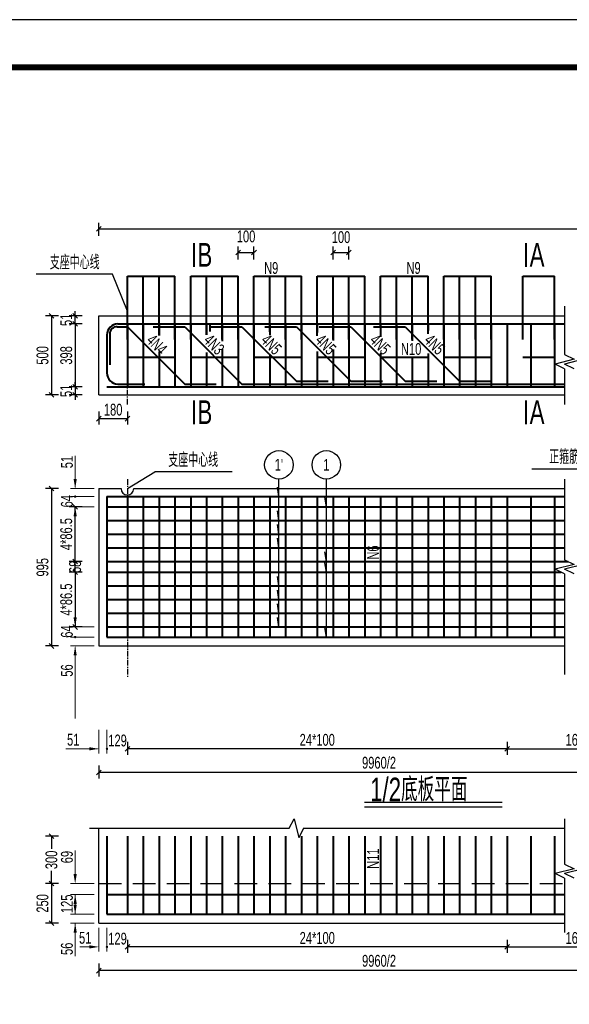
# Model space of a CAD drawing. Header units: millimetres. Extents: x -120871 to -111289, y -80062 to -71425.
# Tile 29 of 37: x -114070 to -113607, y -76767 to -75938. Entities that reach past the tile are written whole.
import ezdxf
from ezdxf.enums import TextEntityAlignment as Align

# ---------------------------------------------------------------- set-up
doc = ezdxf.new("R2010")
doc.units = ezdxf.units.MM
doc.header["$LTSCALE"] = 0.3
doc.header["$PDMODE"] = 99
doc.linetypes.add('CENTER', pattern=[50.8, 31.75, -6.35, 6.35, -6.35])
doc.linetypes.add('DASHED', pattern=[19.05, 12.7, -6.35])
doc.layers.get('0').update_dxf_attribs({"lineweight": 18})
for name, color, linetype, lineweight in [('BM1', 7, 'Continuous', 15), ('文字', 4, 'Continuous', 18), ('标注', 7, 'Continuous', 18), ('轮廓', 7, 'Continuous', 30), ('钢筋', 1, 'Continuous', 40)]:
    doc.layers.add(name, color=color, linetype=linetype, lineweight=lineweight)
for name, color, linetype in [('LOCKUP', 7, 'Continuous'), ('其它', 5, 'Continuous'), ('点划线', 7, 'CENTER'), ('虚线', 2, 'DASHED'), ('附属', 7, 'Continuous')]:
    doc.layers.add(name, color=color, linetype=linetype)
doc.styles.add('hz-e', font='hztxt_e.shx', dxfattribs={"width": 0.7, "bigfont": 'hztxt.shx'})
doc.dimstyles.new('ISO-50', dxfattribs={"dimscale": 0.625, "dimtxt": 25, "dimasz": 10, "dimexe": 12.5, "dimexo": 6.25, "dimgap": 6.25, "dimtad": 1, "dimdec": 0, "dimdsep": 46, "dimtxsty": 'hz-e', "dimblk": 'OBLIQUE', "dimcen": 2.5, "dimadec": 0, "dimazin": 0, "dimtfac": 1, "dimtdec": 0, "dimtix": 1, "dimtmove": 2, "dimatfit": 3, "dimldrblk": 'OBLIQUE', "dimfxl": 15, "dimfxlon": 1, "dimarcsym": 0})

# ---------------------------------------------------------------- blocks, each defined once
blk = doc.blocks.new('_Oblique')
at = {"color": 0, "linetype": 'ByBlock', "lineweight": -2}
blk.add_line((-0.5, -0.5), (0.5, 0.5), dxfattribs=at)
blk = doc.blocks.new('*D201')
at = {"layer": 'Defpoints', "color": 0}
for p in [(-113872.49, -76133.77), (-113885.83, -76153.77), (-113872.49, -76153.77)]:
    blk.add_point(p, dxfattribs=at)
at = {"layer": '标注', "color": 0, "lineweight": -2}
for p, q in [((-113885.83, -76139.77), (-113885.83, -76128.77)), ((-113872.49, -76139.77), (-113872.49, -76128.77)), ((-113885.83, -76133.77), (-113872.49, -76133.77))]:
    blk.add_line(p, q, dxfattribs=at)
at = {"layer": '标注', "color": 0, "lineweight": -2, "xscale": 4, "yscale": 4, "zscale": 4, "rotation": 180}
blk.add_blockref('_Oblique', (-113885.83, -76133.77), dxfattribs=at)
at = {"layer": '标注', "color": 0, "lineweight": -2, "xscale": 4, "yscale": 4, "zscale": 4}
blk.add_blockref('_Oblique', (-113872.49, -76133.77), dxfattribs=at)
at = {"layer": '标注', "color": 0, "insert": (-113879.16, -76120.25), "char_height": 10, "attachment_point": 5, "style": 'hz-e'}
blk.add_mtext('100', dxfattribs=at)
blk = doc.blocks.new('*D38')
at = {"layer": 'Defpoints', "color": 0}
for p in [(-113792.49, -76133.77), (-113805.83, -76153.77), (-113792.49, -76153.77)]:
    blk.add_point(p, dxfattribs=at)
at = {"layer": '标注', "color": 0, "lineweight": -2}
for p, q in [((-113805.83, -76139.77), (-113805.83, -76128.77)), ((-113792.49, -76139.77), (-113792.49, -76128.77)), ((-113805.83, -76133.77), (-113792.49, -76133.77))]:
    blk.add_line(p, q, dxfattribs=at)
at = {"layer": '标注', "color": 0, "lineweight": -2, "xscale": 4, "yscale": 4, "zscale": 4, "rotation": 180}
blk.add_blockref('_Oblique', (-113805.83, -76133.77), dxfattribs=at)
at = {"layer": '标注', "color": 0, "lineweight": -2, "xscale": 4, "yscale": 4, "zscale": 4}
blk.add_blockref('_Oblique', (-113792.49, -76133.77), dxfattribs=at)
at = {"layer": '标注', "color": 0, "insert": (-113799.16, -76120.84), "char_height": 10, "attachment_point": 5, "style": 'hz-e'}
blk.add_mtext('100', dxfattribs=at)
blk = doc.blocks.new('*D45')
at = {"layer": 'Defpoints', "color": 0}
for p in [(-114003.16, -76332.68), (-114043.16, -76465.35), (-114003.16, -76465.35)]:
    blk.add_point(p, dxfattribs=at)
at = {"layer": '标注', "color": 0, "lineweight": -2}
for p, q in [((-114037.16, -76332.68), (-114048.16, -76332.68)), ((-114043.16, -76332.68), (-114043.16, -76465.35)), ((-114037.16, -76465.35), (-114048.16, -76465.35))]:
    blk.add_line(p, q, dxfattribs=at)
at = {"layer": '标注', "color": 0, "lineweight": -2, "xscale": 4, "yscale": 4, "zscale": 4}
for p, rotation in [((-114043.16, -76332.68), 90), ((-114043.16, -76465.35), 270)]:
    blk.add_blockref('_Oblique', p, dxfattribs=dict(at, rotation=rotation))
at = {"layer": '标注', "color": 0, "insert": (-114050.66, -76399.02), "char_height": 10, "attachment_point": 5, "rotation": 90, "style": 'hz-e'}
blk.add_mtext('995', dxfattribs=at)
blk = doc.blocks.new('*D46')
at = {"layer": 'Defpoints', "color": 0}
for p in [(-114023.16, -76348.02), (-114003.16, -76348.02), (-114003.16, -76394.15)]:
    blk.add_point(p, dxfattribs=at)
at = {"layer": '标注', "color": 0, "lineweight": -2}
for p, q in [((-114017.16, -76348.02), (-114028.16, -76348.02)), ((-114023.16, -76394.15), (-114023.16, -76348.02)), ((-114017.16, -76394.15), (-114028.16, -76394.15))]:
    blk.add_line(p, q, dxfattribs=at)
at = {"layer": '标注', "color": 0, "lineweight": -2, "xscale": 4, "yscale": 4, "zscale": 4}
for p, rotation in [((-114023.16, -76348.02), 90), ((-114023.16, -76394.15), 270)]:
    blk.add_blockref('_Oblique', p, dxfattribs=dict(at, rotation=rotation))
at = {"layer": '标注', "color": 0, "insert": (-114030.66, -76371.08), "char_height": 10, "attachment_point": 5, "rotation": 90, "style": 'hz-e'}
blk.add_mtext('4*86.5', dxfattribs=at)
blk = doc.blocks.new('*D47')
at = {"layer": 'Defpoints', "color": 0}
for p in [(-114023.16, -76394.15), (-114003.16, -76394.15), (-114003.16, -76403.22)]:
    blk.add_point(p, dxfattribs=at)
at = {"layer": '标注', "color": 0, "lineweight": -2}
for p, q in [((-114017.16, -76394.15), (-114028.16, -76394.15)), ((-114023.16, -76403.22), (-114023.16, -76394.15)), ((-114017.16, -76403.22), (-114028.16, -76403.22))]:
    blk.add_line(p, q, dxfattribs=at)
at = {"layer": '标注', "color": 0, "lineweight": -2, "xscale": 4, "yscale": 4, "zscale": 4}
for p, rotation in [((-114023.16, -76394.15), 90), ((-114023.16, -76403.22), 270)]:
    blk.add_blockref('_Oblique', p, dxfattribs=dict(at, rotation=rotation))
at = {"layer": '标注', "color": 0, "insert": (-114023.16, -76398.68), "char_height": 10, "attachment_point": 5, "rotation": 90, "style": 'hz-e'}
blk.add_mtext('68', dxfattribs=at)
blk = doc.blocks.new('*D48')
at = {"layer": 'Defpoints', "color": 0}
for p in [(-114003.16, -76403.22), (-114023.16, -76449.35), (-114003.16, -76449.35)]:
    blk.add_point(p, dxfattribs=at)
at = {"layer": '标注', "color": 0, "lineweight": -2}
for p, q in [((-114017.16, -76403.22), (-114028.16, -76403.22)), ((-114023.16, -76403.22), (-114023.16, -76449.35)), ((-114017.16, -76449.35), (-114028.16, -76449.35))]:
    blk.add_line(p, q, dxfattribs=at)
at = {"layer": '标注', "color": 0, "lineweight": -2, "xscale": 4, "yscale": 4, "zscale": 4}
for p, rotation in [((-114023.16, -76403.22), 90), ((-114023.16, -76449.35), 270)]:
    blk.add_blockref('_Oblique', p, dxfattribs=dict(at, rotation=rotation))
at = {"layer": '标注', "color": 0, "insert": (-114030.66, -76426.28), "char_height": 10, "attachment_point": 5, "rotation": 90, "style": 'hz-e'}
blk.add_mtext('4*86.5', dxfattribs=at)
blk = doc.blocks.new('*D49')
at = {"layer": 'Defpoints', "color": 0}
for p in [(-113659.16, -76532.02), (-113531.03, -76532.02), (-113531.03, -76552.02)]:
    blk.add_point(p, dxfattribs=at)
at = {"layer": '标注', "color": 0, "lineweight": -2}
for p, q in [((-113659.16, -76546.02), (-113659.16, -76557.02)), ((-113659.16, -76552.02), (-113531.03, -76552.02)), ((-113531.03, -76546.02), (-113531.03, -76557.02))]:
    blk.add_line(p, q, dxfattribs=at)
at = {"layer": '标注', "color": 0, "lineweight": -2, "xscale": 4, "yscale": 4, "zscale": 4, "rotation": 180}
blk.add_blockref('_Oblique', (-113659.16, -76552.02), dxfattribs=at)
at = {"layer": '标注', "color": 0, "lineweight": -2, "xscale": 4, "yscale": 4, "zscale": 4}
blk.add_blockref('_Oblique', (-113531.03, -76552.02), dxfattribs=at)
at = {"layer": '标注', "color": 0, "insert": (-113595.1, -76544.52), "char_height": 10, "attachment_point": 5, "style": 'hz-e'}
blk.add_mtext('16*150', dxfattribs=at)
blk = doc.blocks.new('*D50')
at = {"layer": 'Defpoints', "color": 0}
for p in [(-114003.16, -76532.02), (-113531.03, -76532.02), (-114003.16, -76572.02)]:
    blk.add_point(p, dxfattribs=at)
at = {"layer": '标注', "color": 0, "lineweight": -2}
for p, q in [((-114003.16, -76566.02), (-114003.16, -76577.02)), ((-113531.03, -76566.02), (-113531.03, -76577.02)), ((-113531.03, -76572.02), (-114003.16, -76572.02))]:
    blk.add_line(p, q, dxfattribs=at)
at = {"layer": '标注', "color": 0, "lineweight": -2, "xscale": 4, "yscale": 4, "zscale": 4, "rotation": 180}
blk.add_blockref('_Oblique', (-114003.16, -76572.02), dxfattribs=at)
at = {"layer": '标注', "color": 0, "lineweight": -2, "xscale": 4, "yscale": 4, "zscale": 4}
blk.add_blockref('_Oblique', (-113531.03, -76572.02), dxfattribs=at)
at = {"layer": '标注', "color": 0, "insert": (-113767.1, -76563.8), "char_height": 10, "attachment_point": 5, "style": 'hz-e'}
blk.add_mtext('9960/2', dxfattribs=at)
blk = doc.blocks.new('*D51')
at = {"layer": 'Defpoints', "color": 0}
for p in [(-113979.16, -76532.02), (-113659.16, -76532.02), (-113979.16, -76552.02)]:
    blk.add_point(p, dxfattribs=at)
at = {"layer": '标注', "color": 0, "lineweight": -2}
for p, q in [((-113979.16, -76546.02), (-113979.16, -76557.02)), ((-113659.16, -76552.02), (-113979.16, -76552.02)), ((-113659.16, -76546.02), (-113659.16, -76557.02))]:
    blk.add_line(p, q, dxfattribs=at)
at = {"layer": '标注', "color": 0, "lineweight": -2, "xscale": 4, "yscale": 4, "zscale": 4, "rotation": 180}
blk.add_blockref('_Oblique', (-113979.16, -76552.02), dxfattribs=at)
at = {"layer": '标注', "color": 0, "lineweight": -2, "xscale": 4, "yscale": 4, "zscale": 4}
blk.add_blockref('_Oblique', (-113659.16, -76552.02), dxfattribs=at)
at = {"layer": '标注', "color": 0, "insert": (-113819.16, -76544.52), "char_height": 10, "attachment_point": 5, "style": 'hz-e'}
blk.add_mtext('24*100', dxfattribs=at)
blk = doc.blocks.new('*D52')
at = {"layer": 'Defpoints', "color": 0}
for p in [(-114003.16, -76253.77), (-113979.16, -76253.77), (-113979.16, -76273.77)]:
    blk.add_point(p, dxfattribs=at)
at = {"layer": '标注', "color": 0, "lineweight": -2}
for p, q in [((-114003.16, -76267.77), (-114003.16, -76278.77)), ((-113979.16, -76267.77), (-113979.16, -76278.77)), ((-114003.16, -76273.77), (-113979.16, -76273.77))]:
    blk.add_line(p, q, dxfattribs=at)
at = {"layer": '标注', "color": 0, "lineweight": -2, "xscale": 4, "yscale": 4, "zscale": 4, "rotation": 180}
blk.add_blockref('_Oblique', (-114003.16, -76273.77), dxfattribs=at)
at = {"layer": '标注', "color": 0, "lineweight": -2, "xscale": 4, "yscale": 4, "zscale": 4}
blk.add_blockref('_Oblique', (-113979.16, -76273.77), dxfattribs=at)
at = {"layer": '标注', "color": 0, "insert": (-113991.16, -76266.27), "char_height": 10, "attachment_point": 5, "style": 'hz-e'}
blk.add_mtext('180', dxfattribs=at)
blk = doc.blocks.new('*D53')
at = {"layer": 'Defpoints', "color": 0}
for p in [(-113058.91, -76113.77), (-114003.16, -76133.77), (-113058.91, -76133.77)]:
    blk.add_point(p, dxfattribs=at)
at = {"layer": '标注', "color": 0, "lineweight": -2}
for p, q in [((-114003.16, -76119.77), (-114003.16, -76108.77)), ((-113058.91, -76119.77), (-113058.91, -76108.77)), ((-114003.16, -76113.77), (-113058.91, -76113.77))]:
    blk.add_line(p, q, dxfattribs=at)
at = {"layer": '标注', "color": 0, "lineweight": -2, "xscale": 4, "yscale": 4, "zscale": 4, "rotation": 180}
blk.add_blockref('_Oblique', (-114003.16, -76113.77), dxfattribs=at)
at = {"layer": '标注', "color": 0, "lineweight": -2, "xscale": 4, "yscale": 4, "zscale": 4}
blk.add_blockref('_Oblique', (-113058.91, -76113.77), dxfattribs=at)
at = {"layer": '标注', "color": 0, "insert": (-113531.03, -76106.27), "char_height": 10, "attachment_point": 5, "style": 'hz-e'}
blk.add_mtext('9960', dxfattribs=at)
blk = doc.blocks.new('*D54')
at = {"layer": 'Defpoints', "color": 0}
for p in [(-114003.16, -76246.97), (-114023.16, -76253.77), (-114003.16, -76253.77)]:
    blk.add_point(p, dxfattribs=at)
at = {"layer": '标注', "color": 0, "lineweight": -2}
for p, q in [((-114023.16, -76246.97), (-114023.16, -76242.97)), ((-114017.16, -76246.97), (-114028.16, -76246.97)), ((-114023.16, -76246.97), (-114023.16, -76253.77)), ((-114017.16, -76253.77), (-114028.16, -76253.77)), ((-114023.16, -76253.77), (-114023.16, -76257.77))]:
    blk.add_line(p, q, dxfattribs=at)
at = {"layer": '标注', "color": 0, "lineweight": -2, "xscale": 4, "yscale": 4, "zscale": 4}
for p, rotation in [((-114023.16, -76246.97), 270), ((-114023.16, -76253.77), 90)]:
    blk.add_blockref('_Oblique', p, dxfattribs=dict(at, rotation=rotation))
at = {"layer": '标注', "color": 0, "insert": (-114030.66, -76250.37), "char_height": 10, "attachment_point": 5, "rotation": 90, "style": 'hz-e'}
blk.add_mtext('51', dxfattribs=at)
blk = doc.blocks.new('*D55')
at = {"layer": 'Defpoints', "color": 0}
for p in [(-114003.16, -76193.9), (-114023.16, -76246.97), (-114003.16, -76246.97)]:
    blk.add_point(p, dxfattribs=at)
at = {"layer": '标注', "color": 0, "lineweight": -2}
for p, q in [((-114017.16, -76193.9), (-114028.16, -76193.9)), ((-114023.16, -76193.9), (-114023.16, -76246.97)), ((-114017.16, -76246.97), (-114028.16, -76246.97))]:
    blk.add_line(p, q, dxfattribs=at)
at = {"layer": '标注', "color": 0, "lineweight": -2, "xscale": 4, "yscale": 4, "zscale": 4}
for p, rotation in [((-114023.16, -76193.9), 90), ((-114023.16, -76246.97), 270)]:
    blk.add_blockref('_Oblique', p, dxfattribs=dict(at, rotation=rotation))
at = {"layer": '标注', "color": 0, "insert": (-114030.66, -76220.44), "char_height": 10, "attachment_point": 5, "rotation": 90, "style": 'hz-e'}
blk.add_mtext('398', dxfattribs=at)
blk = doc.blocks.new('*D56')
at = {"layer": 'Defpoints', "color": 0}
for p in [(-114023.16, -76187.1), (-114003.16, -76187.1), (-114003.16, -76193.9)]:
    blk.add_point(p, dxfattribs=at)
at = {"layer": '标注', "color": 0, "lineweight": -2}
for p, q in [((-114023.16, -76187.1), (-114023.16, -76183.1)), ((-114017.16, -76187.1), (-114028.16, -76187.1)), ((-114017.16, -76193.9), (-114028.16, -76193.9)), ((-114023.16, -76193.9), (-114023.16, -76187.1)), ((-114023.16, -76193.9), (-114023.16, -76197.9))]:
    blk.add_line(p, q, dxfattribs=at)
at = {"layer": '标注', "color": 0, "lineweight": -2, "xscale": 4, "yscale": 4, "zscale": 4}
for p, rotation in [((-114023.16, -76187.1), 270), ((-114023.16, -76193.9), 90)]:
    blk.add_blockref('_Oblique', p, dxfattribs=dict(at, rotation=rotation))
at = {"layer": '标注', "color": 0, "insert": (-114030.66, -76190.5), "char_height": 10, "attachment_point": 5, "rotation": 90, "style": 'hz-e'}
blk.add_mtext('51', dxfattribs=at)
blk = doc.blocks.new('*D57')
at = {"layer": 'Defpoints', "color": 0}
for p in [(-114003.16, -76187.1), (-114043.16, -76253.77), (-114003.16, -76253.77)]:
    blk.add_point(p, dxfattribs=at)
at = {"layer": '标注', "color": 0, "lineweight": -2}
for p, q in [((-114037.16, -76187.1), (-114048.16, -76187.1)), ((-114043.16, -76187.1), (-114043.16, -76253.77)), ((-114037.16, -76253.77), (-114048.16, -76253.77))]:
    blk.add_line(p, q, dxfattribs=at)
at = {"layer": '标注', "color": 0, "lineweight": -2, "xscale": 4, "yscale": 4, "zscale": 4}
for p, rotation in [((-114043.16, -76187.1), 90), ((-114043.16, -76253.77), 270)]:
    blk.add_blockref('_Oblique', p, dxfattribs=dict(at, rotation=rotation))
at = {"layer": '标注', "color": 0, "insert": (-114050.66, -76220.44), "char_height": 10, "attachment_point": 5, "rotation": 90, "style": 'hz-e'}
blk.add_mtext('500', dxfattribs=at)
blk = doc.blocks.new('*D62')
at = {"layer": 'Defpoints', "color": 0}
for p in [(-114003.16, -76665.64), (-114043.16, -76698.98), (-114003.16, -76698.98)]:
    blk.add_point(p, dxfattribs=at)
at = {"layer": '标注', "color": 0, "lineweight": -2}
for p, q in [((-114037.16, -76665.64), (-114048.16, -76665.64)), ((-114043.16, -76665.64), (-114043.16, -76698.98)), ((-114037.16, -76698.98), (-114048.16, -76698.98))]:
    blk.add_line(p, q, dxfattribs=at)
at = {"layer": '标注', "color": 0, "lineweight": -2, "xscale": 4, "yscale": 4, "zscale": 4}
for p, rotation in [((-114043.16, -76665.64), 90), ((-114043.16, -76698.98), 270)]:
    blk.add_blockref('_Oblique', p, dxfattribs=dict(at, rotation=rotation))
at = {"layer": '标注', "color": 0, "insert": (-114050.66, -76682.31), "char_height": 10, "attachment_point": 5, "rotation": 90, "style": 'hz-e'}
blk.add_mtext('250', dxfattribs=at)
blk = doc.blocks.new('*D63')
at = {"layer": 'Defpoints', "color": 0}
for p in [(-114023.16, -76625.64), (-114043.16, -76665.64), (-114023.16, -76665.64)]:
    blk.add_point(p, dxfattribs=at)
at = {"layer": '标注', "color": 0, "lineweight": -2}
for p, q in [((-114037.16, -76625.64), (-114048.16, -76625.64)), ((-114043.16, -76625.64), (-114043.16, -76636.39)), ((-114043.16, -76665.64), (-114043.16, -76654.89)), ((-114037.16, -76665.64), (-114048.16, -76665.64))]:
    blk.add_line(p, q, dxfattribs=at)
at = {"layer": '标注', "color": 0, "lineweight": -2, "xscale": 4, "yscale": 4, "zscale": 4}
for p, rotation in [((-114043.16, -76625.64), 90), ((-114043.16, -76665.64), 270)]:
    blk.add_blockref('_Oblique', p, dxfattribs=dict(at, rotation=rotation))
at = {"layer": '标注', "color": 0, "insert": (-114043.16, -76645.64), "char_height": 10, "attachment_point": 5, "rotation": 90, "style": 'hz-e'}
blk.add_mtext('300', dxfattribs=at)
blk = doc.blocks.new('*D66')
at = {"layer": 'Defpoints', "color": 0}
for p in [(-113659.16, -76698.98), (-113531.03, -76698.98), (-113531.03, -76718.98)]:
    blk.add_point(p, dxfattribs=at)
at = {"layer": '标注', "color": 0, "lineweight": -2}
for p, q in [((-113659.16, -76712.98), (-113659.16, -76723.98)), ((-113531.03, -76712.98), (-113531.03, -76723.98)), ((-113659.16, -76718.98), (-113531.03, -76718.98))]:
    blk.add_line(p, q, dxfattribs=at)
at = {"layer": '标注', "color": 0, "lineweight": -2, "xscale": 4, "yscale": 4, "zscale": 4, "rotation": 180}
blk.add_blockref('_Oblique', (-113659.16, -76718.98), dxfattribs=at)
at = {"layer": '标注', "color": 0, "lineweight": -2, "xscale": 4, "yscale": 4, "zscale": 4}
blk.add_blockref('_Oblique', (-113531.03, -76718.98), dxfattribs=at)
at = {"layer": '标注', "color": 0, "insert": (-113595.1, -76711.48), "char_height": 10, "attachment_point": 5, "style": 'hz-e'}
blk.add_mtext('16*150', dxfattribs=at)
blk = doc.blocks.new('*D67')
at = {"layer": 'Defpoints', "color": 0}
for p in [(-113979.16, -76698.98), (-113659.16, -76698.98), (-113979.16, -76718.98)]:
    blk.add_point(p, dxfattribs=at)
at = {"layer": '标注', "color": 0, "lineweight": -2}
for p, q in [((-113979.16, -76712.98), (-113979.16, -76723.98)), ((-113659.16, -76712.98), (-113659.16, -76723.98)), ((-113659.16, -76718.98), (-113979.16, -76718.98))]:
    blk.add_line(p, q, dxfattribs=at)
at = {"layer": '标注', "color": 0, "lineweight": -2, "xscale": 4, "yscale": 4, "zscale": 4, "rotation": 180}
blk.add_blockref('_Oblique', (-113979.16, -76718.98), dxfattribs=at)
at = {"layer": '标注', "color": 0, "lineweight": -2, "xscale": 4, "yscale": 4, "zscale": 4}
blk.add_blockref('_Oblique', (-113659.16, -76718.98), dxfattribs=at)
at = {"layer": '标注', "color": 0, "insert": (-113819.16, -76711.48), "char_height": 10, "attachment_point": 5, "style": 'hz-e'}
blk.add_mtext('24*100', dxfattribs=at)
blk = doc.blocks.new('*D113')
at = {"layer": 'Defpoints', "color": 0}
for p in [(-114003.16, -76698.98), (-113531.03, -76698.98), (-114003.16, -76738.98)]:
    blk.add_point(p, dxfattribs=at)
at = {"layer": '标注', "color": 0, "lineweight": -2}
for p, q in [((-114003.16, -76732.98), (-114003.16, -76743.98)), ((-113531.03, -76732.98), (-113531.03, -76743.98)), ((-113531.03, -76738.98), (-114003.16, -76738.98))]:
    blk.add_line(p, q, dxfattribs=at)
at = {"layer": '标注', "color": 0, "lineweight": -2, "xscale": 4, "yscale": 4, "zscale": 4, "rotation": 180}
blk.add_blockref('_Oblique', (-114003.16, -76738.98), dxfattribs=at)
at = {"layer": '标注', "color": 0, "lineweight": -2, "xscale": 4, "yscale": 4, "zscale": 4}
blk.add_blockref('_Oblique', (-113531.03, -76738.98), dxfattribs=at)
at = {"layer": '标注', "color": 0, "insert": (-113767.1, -76730.76), "char_height": 10, "attachment_point": 5, "style": 'hz-e'}
blk.add_mtext('9960/2', dxfattribs=at)

msp = doc.modelspace()

# ---------------------------------------------------------------- linework, layer by layer
at = {"layer": 'BM1', "color": 0, "linetype": 'Continuous', "const_width": 4.999}
msp.add_lwpolyline([(-114239.913, -77412.68), (-114239.913, -75977.676), (-112227.419, -75977.676), (-112227.419, -77412.68)], close=True, dxfattribs=at)
at = {"layer": 'LOCKUP'}
msp.add_line((-112202.421, -75937.525), (-114323.835, -75937.525), dxfattribs=at)
at = {"layer": '其它', "color": 5, "ltscale": 0.5}
msp.add_line((-113779.3, -76596.992), (-113663.408, -76596.992), dxfattribs=at)
at = {"layer": '标注', "ltscale": 0.5}
for p, q in [((-114023.16, -76324.683), (-114023.16, -76305.002)), ((-114023.16, -76331.483), (-114023.16, -76323.483)), ((-114007.16, -76332.683), (-114027.16, -76332.683)), ((-114007.16, -76339.483), (-114027.16, -76339.483)), ((-114007.16, -76339.483), (-114027.16, -76339.483)), ((-114007.16, -76348.016), (-114027.16, -76348.016)), ((-114023.16, -76356.016), (-114023.16, -76364.016)), ((-114023.16, -76441.349), (-114023.16, -76433.349)), ((-114007.16, -76449.349), (-114027.16, -76449.349)), ((-114007.16, -76457.883), (-114027.16, -76457.883)), ((-114007.16, -76457.883), (-114027.16, -76457.883)), ((-114007.16, -76465.349), (-114027.16, -76465.349)), ((-114023.16, -76466.549), (-114023.16, -76474.549)), ((-114023.16, -76473.349), (-114023.16, -76526.364)), ((-114003.16, -76536.016), (-114003.16, -76556.016)), ((-113996.36, -76536.016), (-113996.36, -76556.016)), ((-113996.36, -76536.016), (-113996.36, -76556.016)), ((-114011.16, -76552.016), (-114031.125, -76552.016)), ((-114004.36, -76552.016), (-114012.36, -76552.016)), ((-113968.374, -76552.016), (-113948.428, -76552.016)), ((-114023.16, -76657.643), (-114023.16, -76637.659)), ((-114007.16, -76665.643), (-114027.16, -76665.643)), ((-114007.16, -76674.843), (-114027.16, -76674.843)), ((-114007.16, -76674.843), (-114027.16, -76674.843)), ((-114023.16, -76683.509), (-114023.16, -76675.509)), ((-114023.16, -76682.843), (-114023.16, -76690.843)), ((-114007.16, -76691.509), (-114027.16, -76691.509)), ((-114007.16, -76691.509), (-114027.16, -76691.509)), ((-114007.16, -76698.976), (-114027.16, -76698.976)), ((-114023.16, -76699.509), (-114023.16, -76707.509)), ((-114023.16, -76706.976), (-114023.16, -76726.922)), ((-114003.16, -76702.976), (-114003.16, -76722.976)), ((-113996.36, -76702.976), (-113996.36, -76722.976)), ((-113996.36, -76702.976), (-113996.36, -76722.976)), ((-114011.16, -76718.976), (-114019.16, -76718.976))]:
    msp.add_line(p, q, dxfattribs=at)
at = {"layer": '标注', "const_width": 1}
for points in [[(-114023.66, -76339.483, 1), (-114022.66, -76339.483, 1)], [(-114023.66, -76457.883, 1), (-114022.66, -76457.883, 1)], [(-113996.86, -76552.016, 1), (-113995.86, -76552.016, 1)], [(-113996.86, -76718.976, 1), (-113995.86, -76718.976, 1)]]:
    msp.add_lwpolyline(points, format="xyb", close=True, dxfattribs=at)
at = {"layer": '标注'}
for points in [[(-114024.494, -76324.683), (-114021.827, -76324.683), (-114023.16, -76332.683)], [(-114024.494, -76356.016), (-114021.827, -76356.016), (-114023.16, -76348.016)], [(-114024.494, -76441.349), (-114021.827, -76441.349), (-114023.16, -76449.349)], [(-114024.494, -76473.349), (-114021.827, -76473.349), (-114023.16, -76465.349)], [(-114011.16, -76550.683), (-114011.16, -76553.349), (-114003.16, -76552.016)], [(-114024.494, -76657.643), (-114021.827, -76657.643), (-114023.16, -76665.643)], [(-114024.494, -76682.843), (-114021.827, -76682.843), (-114023.16, -76674.843)], [(-114024.494, -76683.509), (-114021.827, -76683.509), (-114023.16, -76691.509)], [(-114024.494, -76706.976), (-114021.827, -76706.976), (-114023.16, -76698.976)], [(-114011.16, -76717.643), (-114011.16, -76720.309), (-114003.16, -76718.976)]]:
    msp.add_solid(points, dxfattribs=at)
at = {"layer": '点划线', "linetype": 'CENTER', "ltscale": 0.5}
for p, q in [((-113979.16, -76261.768), (-113979.16, -76189.768)), ((-113979.16, -76324.683), (-113979.16, -76491.56))]:
    msp.add_line(p, q, dxfattribs=at)
at = {"layer": '虚线', "ltscale": 5}
msp.add_line((-114003.16, -76665.643), (-113610.767, -76665.643), dxfattribs=at)
at = {"layer": '轮廓', "ltscale": 0.5}
for p, q in [((-113610.767, -76179.102), (-113610.767, -76219.768)), ((-114003.16, -76253.768), (-114003.16, -76187.102)), ((-114003.16, -76187.102), (-113610.767, -76187.102)), ((-113610.767, -76219.768), (-113602.767, -76223.768)), ((-113602.767, -76223.768), (-113618.767, -76227.768)), ((-113610.767, -76231.768), (-113618.767, -76227.768)), ((-113594.767, -76223.768), (-113610.767, -76227.768)), ((-113602.767, -76231.768), (-113610.767, -76227.768)), ((-113610.767, -76231.768), (-113610.767, -76261.768)), ((-114003.16, -76253.768), (-113610.767, -76253.768)), ((-113610.767, -76324.683), (-113610.767, -76392.683)), ((-114003.16, -76332.683), (-113984.494, -76332.683)), ((-114003.16, -76332.683), (-114003.16, -76465.349)), ((-113973.827, -76332.683), (-113610.767, -76332.683)), ((-113610.767, -76392.683), (-113602.767, -76396.683)), ((-113602.767, -76396.683), (-113618.767, -76400.683)), ((-113610.767, -76404.683), (-113618.767, -76400.683)), ((-113594.767, -76396.683), (-113610.767, -76400.683)), ((-113602.767, -76404.683), (-113610.767, -76400.683)), ((-113610.767, -76404.683), (-113610.767, -76489.349)), ((-114003.16, -76465.349), (-113610.767, -76465.349)), ((-113842.72, -76618.976), (-113838.72, -76610.976)), ((-113838.72, -76610.976), (-113834.72, -76626.976)), ((-113610.767, -76610.976), (-113610.767, -76649.128)), ((-114011.16, -76618.976), (-113842.72, -76618.976)), ((-114003.16, -76698.976), (-114003.16, -76618.976)), ((-113830.72, -76618.976), (-113834.72, -76626.976)), ((-113830.72, -76618.976), (-113610.767, -76618.976)), ((-113610.767, -76649.128), (-113602.767, -76653.128)), ((-113602.767, -76653.128), (-113618.767, -76657.128)), ((-113610.767, -76661.128), (-113618.767, -76657.128)), ((-113594.767, -76653.128), (-113610.767, -76657.128)), ((-113602.767, -76661.128), (-113610.767, -76657.128)), ((-113610.767, -76661.128), (-113610.767, -76706.976)), ((-114003.16, -76698.976), (-113610.767, -76698.976))]:
    msp.add_line(p, q, dxfattribs=at)
msp.add_arc((-113979.16, -76332.683), 5.333, 180, 0, dxfattribs=at)
at = {"layer": '钢筋', "ltscale": 0.5}
for p, q in [((-113923.229, -76125.79), (-113923.229, -76145.79)), ((-113643.298, -76125.79), (-113643.298, -76145.79)), ((-113979.16, -76207.102), (-113979.16, -76153.768)), ((-113979.16, -76153.768), (-113952.494, -76153.768)), ((-113965.827, -76153.768), (-113939.16, -76153.768)), ((-113965.827, -76207.102), (-113965.827, -76153.768)), ((-113952.494, -76203.572), (-113952.494, -76153.768)), ((-113939.16, -76207.102), (-113939.16, -76153.768)), ((-113925.827, -76207.102), (-113925.827, -76153.768)), ((-113925.827, -76153.768), (-113899.16, -76153.768)), ((-113912.494, -76203.12), (-113912.494, -76153.768)), ((-113912.494, -76153.768), (-113885.827, -76153.768)), ((-113899.16, -76207.102), (-113899.16, -76153.768)), ((-113885.827, -76207.102), (-113885.827, -76153.768)), ((-113872.494, -76207.102), (-113872.494, -76153.768)), ((-113872.494, -76153.768), (-113845.827, -76153.768)), ((-113859.16, -76200.505), (-113859.16, -76153.768)), ((-113859.16, -76153.768), (-113832.494, -76153.768)), ((-113845.827, -76207.102), (-113845.827, -76153.768)), ((-113832.494, -76207.102), (-113832.494, -76153.768)), ((-113819.16, -76153.768), (-113792.494, -76153.768)), ((-113819.16, -76203.997), (-113819.16, -76153.768)), ((-113805.827, -76207.102), (-113805.827, -76153.768)), ((-113805.827, -76153.768), (-113779.16, -76153.768)), ((-113792.494, -76207.102), (-113792.494, -76153.768)), ((-113779.16, -76207.102), (-113779.16, -76153.768)), ((-113765.827, -76153.768), (-113725.827, -76153.768)), ((-113765.827, -76196.53), (-113765.827, -76153.768)), ((-113752.494, -76207.102), (-113752.494, -76153.768)), ((-113739.16, -76207.102), (-113739.16, -76153.768)), ((-113725.827, -76202.397), (-113725.827, -76153.768)), ((-113712.494, -76153.768), (-113672.494, -76153.768)), ((-113712.494, -76207.102), (-113712.494, -76153.768)), ((-113699.16, -76207.102), (-113699.16, -76153.768)), ((-113685.827, -76207.102), (-113685.827, -76153.768)), ((-113672.494, -76207.102), (-113672.494, -76153.768)), ((-113645.827, -76153.768), (-113619.16, -76153.768)), ((-113645.827, -76207.102), (-113645.827, -76153.768)), ((-113619.16, -76207.102), (-113619.16, -76153.768)), ((-113987.16, -76193.902), (-113610.767, -76193.902)), ((-113979.16, -76193.902), (-113979.16, -76246.968)), ((-113965.827, -76193.902), (-113965.827, -76246.968)), ((-113952.494, -76193.902), (-113952.494, -76203.705)), ((-113952.494, -76193.902), (-113952.494, -76203.705)), ((-113939.16, -76193.902), (-113939.16, -76246.968)), ((-113925.827, -76193.902), (-113925.827, -76246.968)), ((-113912.494, -76193.902), (-113912.494, -76203.12)), ((-113909.707, -76193.902), (-113909.707, -76200.334)), ((-113899.16, -76193.902), (-113899.16, -76208.389)), ((-113885.827, -76193.902), (-113885.827, -76246.968)), ((-113872.494, -76193.902), (-113872.494, -76246.968)), ((-113859.16, -76193.902), (-113859.16, -76203.292)), ((-113845.827, -76193.902), (-113845.827, -76246.968)), ((-113832.494, -76193.902), (-113832.494, -76207.235)), ((-113832.494, -76193.902), (-113832.494, -76246.968)), ((-113819.16, -76193.902), (-113819.16, -76201.21)), ((-113805.827, -76193.902), (-113805.827, -76207.972)), ((-113792.494, -76193.902), (-113792.494, -76246.968)), ((-113779.16, -76193.902), (-113779.16, -76246.968)), ((-113765.827, -76193.902), (-113765.827, -76204.892)), ((-113752.494, -76193.902), (-113752.494, -76246.968)), ((-113739.16, -76193.902), (-113739.16, -76208.143)), ((-113725.827, -76193.902), (-113725.827, -76199.61)), ((-113712.494, -76193.902), (-113712.494, -76246.968)), ((-113699.16, -76193.902), (-113699.16, -76246.968)), ((-113685.827, -76193.902), (-113685.827, -76246.968)), ((-113672.494, -76193.902), (-113672.494, -76246.968)), ((-113659.16, -76193.902), (-113659.16, -76246.968)), ((-113639.16, -76193.902), (-113639.16, -76246.968)), ((-113619.16, -76193.902), (-113619.16, -76246.968)), ((-113996.494, -76203.235), (-113996.494, -76235.235)), ((-113994.094, -76202.702), (-113994.094, -76228.302)), ((-113987.694, -76196.302), (-113979.16, -76196.302)), ((-113979.16, -76196.302), (-113930.894, -76244.568)), ((-113957.56, -76196.302), (-113930.894, -76196.302)), ((-113930.894, -76196.302), (-113882.627, -76244.568)), ((-113909.294, -76196.302), (-113882.627, -76196.302)), ((-113882.627, -76196.302), (-113836.76, -76242.168)), ((-113863.427, -76196.302), (-113836.76, -76196.302)), ((-113836.76, -76196.302), (-113790.894, -76242.168)), ((-113817.56, -76196.302), (-113790.894, -76196.302)), ((-113790.894, -76196.302), (-113745.027, -76242.168)), ((-113771.694, -76196.302), (-113745.027, -76196.302)), ((-113745.027, -76196.302), (-113699.16, -76242.168)), ((-113952.494, -76217.152), (-113952.494, -76246.968)), ((-113912.494, -76218.024), (-113912.494, -76246.968)), ((-113899.16, -76215.082), (-113899.16, -76246.968)), ((-113859.16, -76220.165), (-113859.16, -76246.968)), ((-113819.16, -76217.147), (-113819.16, -76246.968)), ((-113805.827, -76215.485), (-113805.827, -76246.968)), ((-113765.827, -76218.565), (-113765.827, -76246.968)), ((-113725.827, -76218.747), (-113725.827, -76246.968)), ((-113979.16, -76222.035), (-113939.16, -76222.035)), ((-113965.827, -76222.035), (-113964.42, -76222.035)), ((-113925.827, -76222.035), (-113899.16, -76222.035)), ((-113906.981, -76222.035), (-113885.827, -76222.035)), ((-113872.494, -76222.035), (-113832.494, -76222.035)), ((-113859.16, -76222.035), (-113852.42, -76222.035)), ((-113819.16, -76222.035), (-113779.16, -76222.035)), ((-113797.177, -76222.035), (-113792.494, -76222.035)), ((-113765.827, -76222.035), (-113725.827, -76222.035)), ((-113739.16, -76222.414), (-113739.16, -76246.968)), ((-113712.494, -76222.035), (-113672.494, -76222.035)), ((-113645.827, -76222.035), (-113619.16, -76222.035)), ((-113987.16, -76244.568), (-113964.494, -76244.568)), ((-113930.894, -76244.568), (-113904.227, -76244.568)), ((-113882.627, -76244.568), (-113610.767, -76244.568)), ((-113836.76, -76242.168), (-113810.094, -76242.168)), ((-113790.894, -76242.168), (-113764.227, -76242.168)), ((-113745.027, -76242.168), (-113718.36, -76242.168)), ((-113699.16, -76242.168), (-113672.494, -76242.168)), ((-113996.494, -76246.968), (-113610.767, -76246.968)), ((-113923.229, -76258.405), (-113923.229, -76278.405)), ((-113643.298, -76258.405), (-113643.298, -76278.405)), ((-113996.494, -76339.483), (-113610.767, -76339.483)), ((-113996.36, -76339.483), (-113996.36, -76457.883)), ((-113979.16, -76339.483), (-113979.16, -76457.883)), ((-113965.827, -76339.483), (-113965.827, -76457.883)), ((-113952.494, -76339.483), (-113952.494, -76457.883)), ((-113939.16, -76339.483), (-113939.16, -76457.883)), ((-113925.827, -76339.483), (-113925.827, -76457.883)), ((-113912.494, -76339.483), (-113912.494, -76457.883)), ((-113899.16, -76339.483), (-113899.16, -76457.883)), ((-113885.827, -76339.483), (-113885.827, -76457.883)), ((-113872.494, -76339.483), (-113872.494, -76457.883)), ((-113859.16, -76339.483), (-113859.16, -76457.883)), ((-113845.827, -76339.483), (-113845.827, -76457.883)), ((-113832.494, -76339.483), (-113832.494, -76457.883)), ((-113819.16, -76339.483), (-113819.16, -76457.883)), ((-113805.827, -76339.483), (-113805.827, -76457.883)), ((-113792.494, -76339.483), (-113792.494, -76457.883)), ((-113779.16, -76339.483), (-113779.16, -76457.883)), ((-113765.827, -76339.483), (-113765.827, -76457.883)), ((-113752.494, -76339.483), (-113752.494, -76457.883)), ((-113739.16, -76339.483), (-113739.16, -76457.883)), ((-113725.827, -76339.483), (-113725.827, -76457.883)), ((-113712.494, -76339.483), (-113712.494, -76457.883)), ((-113699.16, -76339.483), (-113699.16, -76457.883)), ((-113685.827, -76339.483), (-113685.827, -76457.883)), ((-113672.494, -76339.483), (-113672.494, -76457.883)), ((-113659.16, -76339.483), (-113659.16, -76457.883)), ((-113639.16, -76339.483), (-113639.16, -76457.883)), ((-113619.16, -76339.483), (-113619.16, -76457.883)), ((-113996.494, -76348.016), (-113610.767, -76348.016)), ((-113996.494, -76359.549), (-113610.767, -76359.549)), ((-113996.494, -76371.083), (-113610.767, -76371.083)), ((-113996.494, -76382.616), (-113610.767, -76382.616)), ((-113996.494, -76394.149), (-113607.833, -76394.149)), ((-113996.494, -76403.216), (-113613.7, -76403.216)), ((-113996.494, -76414.749), (-113610.767, -76414.749)), ((-113996.494, -76426.283), (-113610.767, -76426.283)), ((-113996.494, -76437.816), (-113610.767, -76437.816)), ((-113996.494, -76449.349), (-113610.767, -76449.349)), ((-113996.494, -76457.883), (-113610.767, -76457.883)), ((-113996.36, -76625.643), (-113996.36, -76691.509)), ((-113979.16, -76625.643), (-113979.16, -76691.509)), ((-113965.827, -76625.643), (-113965.827, -76691.509)), ((-113952.494, -76625.643), (-113952.494, -76691.509)), ((-113939.16, -76625.643), (-113939.16, -76691.509)), ((-113925.827, -76625.643), (-113925.827, -76691.509)), ((-113912.494, -76625.643), (-113912.494, -76691.509)), ((-113899.16, -76625.643), (-113899.16, -76691.509)), ((-113885.827, -76625.643), (-113885.827, -76691.509)), ((-113872.494, -76625.643), (-113872.494, -76691.509)), ((-113859.16, -76625.643), (-113859.16, -76691.509)), ((-113845.827, -76625.643), (-113845.827, -76691.509)), ((-113832.494, -76625.643), (-113832.494, -76691.509)), ((-113819.16, -76625.643), (-113819.16, -76691.509)), ((-113805.827, -76625.643), (-113805.827, -76691.509)), ((-113792.494, -76625.643), (-113792.494, -76691.509)), ((-113779.16, -76625.643), (-113779.16, -76691.509)), ((-113765.827, -76625.643), (-113765.827, -76691.509)), ((-113752.494, -76625.643), (-113752.494, -76691.509)), ((-113739.16, -76625.643), (-113739.16, -76691.509)), ((-113725.827, -76625.643), (-113725.827, -76691.509)), ((-113712.494, -76625.643), (-113712.494, -76691.509)), ((-113699.16, -76625.643), (-113699.16, -76691.509)), ((-113685.827, -76625.643), (-113685.827, -76691.509)), ((-113672.494, -76625.643), (-113672.494, -76691.509)), ((-113659.16, -76625.643), (-113659.16, -76691.509)), ((-113639.16, -76625.643), (-113639.16, -76691.509)), ((-113619.16, -76625.643), (-113619.16, -76691.509)), ((-113996.494, -76674.843), (-113610.767, -76674.843)), ((-113996.494, -76691.509), (-113610.767, -76691.509))]:
    msp.add_line(p, q, dxfattribs=at)
for centre, radius, start, end in [((-113987.16, -76203.235), 9.333, 90, 180), ((-113987.694, -76202.702), 6.4, 90, 180), ((-113987.16, -76235.235), 9.333, 180, 270)]:
    msp.add_arc(centre, radius, start, end, dxfattribs=at)
at = {"layer": '附属', "ltscale": 0.5}
for p, q in [((-113991.704, -76152), (-114055.946, -76152)), ((-113979.16, -76183.102), (-113991.704, -76152)), ((-113979.16, -76332.683), (-113956.059, -76318.524)), ((-113890.728, -76318.524), (-113956.059, -76318.524)), ((-113638.302, -76315.954), (-113551.033, -76315.954)), ((-113851.488, -76449.349), (-113851.488, -76324.683)), ((-113811.488, -76457.883), (-113811.488, -76324.683)), ((-113851.488, -76339.483), (-113852.688, -76331.483)), ((-113811.488, -76348.016), (-113812.688, -76340.016)), ((-113851.488, -76359.549), (-113852.688, -76351.549)), ((-113851.488, -76371.083), (-113852.688, -76363.083)), ((-113851.488, -76382.616), (-113852.688, -76374.616)), ((-113811.488, -76394.149), (-113812.688, -76386.149)), ((-113811.488, -76403.216), (-113812.688, -76395.216)), ((-113851.488, -76414.749), (-113852.688, -76406.749)), ((-113851.488, -76426.283), (-113852.688, -76418.283)), ((-113851.488, -76437.816), (-113852.688, -76429.816)), ((-113851.488, -76449.349), (-113852.688, -76441.349)), ((-113811.488, -76457.883), (-113812.688, -76449.883)), ((-113779.3, -76600.992), (-113663.408, -76600.992))]:
    msp.add_line(p, q, dxfattribs=at)
for centre in [(-113851.488, -76312.683), (-113811.488, -76312.683)]:
    msp.add_circle(centre, 12, dxfattribs=at)

# ---------------------------------------------------------------- texts
at = {"layer": '文字', "style": 'hz-e', "width": 0.7}
for s, height, p in [('B', 20, (-113920.106, -76145.673)), ('A', 20, (-113640.175, -76145.673)), ('N9', 10, (-113863.975, -76151.768)), ('N9', 10, (-113743.975, -76151.768)), ('N10', 10, (-113748.655, -76220.035)), ('B', 20, (-113920.106, -76278.288)), ('A', 20, (-113640.175, -76278.288)), ('1/2底板平面', 20, (-113774.591, -76596.341))]:
    msp.add_text(s, height=height, dxfattribs=at).set_placement(p)
for s, height, p in [('支座中心线', 12, (-114023.574, -76141.33)), ('支座中心线', 12, (-113923.688, -76307.854)), ('正箍筋对称中心', 12, (-113594.349, -76305.284)), ("1'", 10, (-113851.488, -76312.683)), ('1', 10, (-113811.488, -76312.683))]:
    msp.add_text(s, height=height, dxfattribs=at).set_placement(p, align=Align.MIDDLE)
for s, rotation, p in [('4N4', 315, (-113963.896, -76208.737)), ('4N3', 315, (-113915.697, -76208.67)), ('4N5', 315, (-113867.43, -76208.67)), ('4N5', 315, (-113821.563, -76208.67)), ('4N5', 315, (-113775.697, -76208.67)), ('4N5', 315, (-113729.83, -76208.67)), ('N6', 90, (-113767.163, -76392.593)), ('N11', 90, (-113767.203, -76653.164))]:
    msp.add_text(s, height=10, rotation=rotation, dxfattribs=at).set_placement(p)
at = {"layer": '标注', "style": 'hz-e', "width": 0.7}
for s, p in [('51', (-114025.16, -76315.553)), ('64', (-114025.16, -76348.574)), ('64', (-114025.16, -76458.44)), ('56', (-114025.16, -76491.234)), ('69', (-114025.16, -76648.475)), ('125', (-114025.16, -76690.479)), ('56', (-114025.16, -76725.792))]:
    msp.add_text(s, height=10, rotation=90, dxfattribs=at).set_placement(p)
for s, p in [('51', (-114029.996, -76549.349)), ('129', (-113995.261, -76550.016)), ('51', (-114019.906, -76716.309)), ('129', (-113995.261, -76716.976))]:
    msp.add_text(s, height=10, dxfattribs=at).set_placement(p)

# ---------------------------------------------------------------- dimensions: what is measured, and where the dimension line sits
at = {"layer": '标注'}
for p1, p2, distance, text, picture, middle in [((-114003.16, -76133.768), (-113058.906, -76133.768), 20, '9960', '*D53', (-113531.033, -76106.268)), ((-114003.16, -76394.149), (-114003.16, -76348.016), 20, '4*86.5', '*D46', (-114030.66, -76371.083)), ((-114003.16, -76403.216), (-114003.16, -76449.349), -20, '4*86.5', '*D48', (-114030.66, -76426.283)), ((-113531.033, -76532.016), (-114003.16, -76532.016), 40, '9960/2', '*D50', (-113767.097, -76563.802)), ((-113659.16, -76532.016), (-113979.16, -76532.016), 20, '24*100', '*D51', (-113819.16, -76544.516)), ((-113659.16, -76532.016), (-113531.033, -76532.016), -20, '16*150', '*D49', (-113595.097, -76544.516)), ((-113531.033, -76698.976), (-114003.16, -76698.976), 40, '9960/2', '*D113', (-113767.097, -76730.762)), ((-113659.16, -76698.976), (-113979.16, -76698.976), 20, '24*100', '*D67', (-113819.16, -76711.476)), ((-113659.16, -76698.976), (-113531.033, -76698.976), -20, '16*150', '*D66', (-113595.097, -76711.476))]:
    dim = msp.add_aligned_dim(p1=p1, p2=p2, distance=distance, text=text, dimstyle='ISO-50', override={"dimscale": 0.4, "dimlfac": 7.5}, dxfattribs=at)
    dim.commit()
    dim.dimension.update_dxf_attribs({"geometry": picture, "text_midpoint": middle})
for base, p1, p2, angle, picture, middle in [((-113872.494, -76133.768), (-113885.827, -76153.768), (-113872.494, -76153.768), 0, '*D201', (-113879.16, -76120.252)), ((-113792.494, -76133.768), (-113805.827, -76153.768), (-113792.494, -76153.768), 0, '*D38', (-113799.16, -76120.835)), ((-114023.16, -76394.149), (-114003.16, -76403.216), (-114003.16, -76394.149), 90, '*D47', (-114023.16, -76398.683)), ((-114043.16, -76665.643), (-114023.16, -76625.643), (-114023.16, -76665.643), 270, '*D63', (-114043.16, -76645.643))]:
    dim = msp.add_linear_dim(base=base, p1=p1, p2=p2, angle=angle, dimstyle='ISO-50', override={"dimscale": 0.4, "dimlfac": 7.5}, dxfattribs=at)
    dim.commit()
    dim.dimension.update_dxf_attribs({"geometry": picture, "text_midpoint": middle, "dimtype": 161})
for p1, p2, distance, picture, middle in [((-114003.16, -76187.102), (-114003.16, -76253.768), -40, '*D57', (-114050.66, -76220.435)), ((-114003.16, -76193.902), (-114003.16, -76187.102), 20, '*D56', (-114030.66, -76190.502)), ((-114003.16, -76193.902), (-114003.16, -76246.968), -20, '*D55', (-114030.66, -76220.435)), ((-114003.16, -76246.968), (-114003.16, -76253.768), -20, '*D54', (-114030.66, -76250.368)), ((-114003.16, -76253.768), (-113979.16, -76253.768), -20, '*D52', (-113991.16, -76266.268)), ((-114003.16, -76332.683), (-114003.16, -76465.349), -40, '*D45', (-114050.66, -76399.016)), ((-114003.16, -76665.643), (-114003.16, -76698.976), -40, '*D62', (-114050.66, -76682.309))]:
    dim = msp.add_aligned_dim(p1=p1, p2=p2, distance=distance, dimstyle='ISO-50', override={"dimscale": 0.4, "dimlfac": 7.5}, dxfattribs=at)
    dim.commit()
    dim.dimension.update_dxf_attribs({"geometry": picture, "text_midpoint": middle})

doc.saveas('drawing.dxf')
